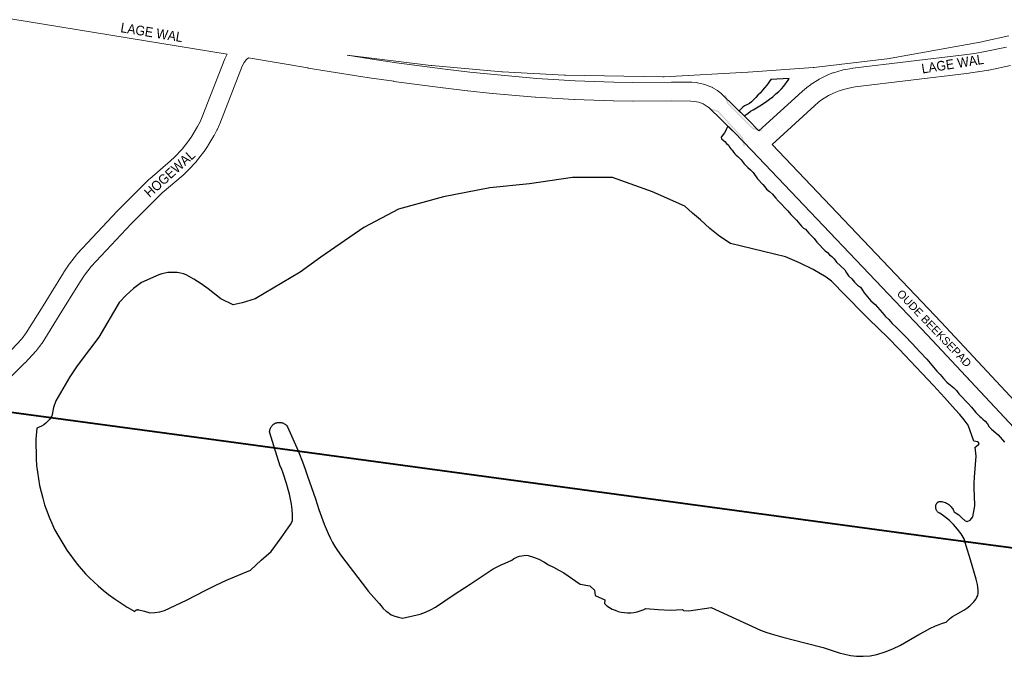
# Model space of a CAD drawing. Header units: metres. Extents: x 123817 to 142006, y 393105 to 406084.
# Tile 60 of 138: x 134172 to 134957, y 393576 to 394083. Entities that reach past the tile are written whole.
import ezdxf
from ezdxf.enums import TextEntityAlignment as Align

# ---------------------------------------------------------------- set-up
doc = ezdxf.new("R2010")
doc.units = ezdxf.units.M
doc.header["$MEASUREMENT"] = 0
doc.styles.add('Style-Arial', font='arial.ttf')

# ---------------------------------------------------------------- blocks, each defined once
blk = doc.blocks.new('gg0-viaduct_148')
at = {"linetype": 'Continuous', "lineweight": 0}
blk.add_hatch(color=7, dxfattribs=at).paths.add_polyline_path([(-55.8, -16.9), (-58, -14), (-40, 0), (40, 0), (58, -14), (55.8, -16.9), (38.7, -3.7), (-38.7, -3.7)])
blk = doc.blocks.new('gg0-viaduct_149')
at = {"linetype": 'Continuous', "lineweight": 0}
blk.add_hatch(color=7, dxfattribs=at).paths.add_polyline_path([(55.8, -16.9), (38.7, -3.7), (-38.7, -3.7), (-55.8, -16.9), (-58, -14), (-40, 0), (40, 0), (58, -14)])

msp = doc.modelspace()

# ---------------------------------------------------------------- linework, layer by layer
at = {"color": 9, "linetype": 'Continuous', "lineweight": 0, "flags": 128}
for points in [[(134165.55, 393820.25), (134173.85, 393829.03), (134177.3, 393833.63), (134190.84, 393855.31), (134207.01, 393881.64), (134207.21, 393881.94), (134211.56, 393888.32), (134211.76, 393888.59), (134217.27, 393895.93), (134217.52, 393896.24), (134217.79, 393896.54), (134249.96, 393930.99), (134250.17, 393931.2), (134275.33, 393956.08), (134275.72, 393956.44), (134292.35, 393970.71), (134295.45, 393973.64), (134301.46, 393980.1), (134306.9, 393987.04), (134309.28, 393990.51), (134313.83, 393998.16), (134315.79, 394001.98), (134317.58, 394005.9), (134335.58, 394052.18), (134335.98, 394053.05), (134337.47, 394055.78), (133979.3, 394114.54)], [(134433.02, 394055.05), (134452.87, 394051.9), (134472.28, 394049.04), (134511.27, 394043.88), (134530.76, 394041.61), (134550.28, 394039.53), (134584.23, 394036.39), (134614.85, 394034.58), (134645.56, 394033.57), (134660.87, 394033.36), (134691.63, 394033.54), (134691.74, 394033.54), (134707.32, 394033.41), (134707.76, 394033.39), (134711.24, 394033.16), (134712.04, 394033.06), (134712.28, 394033.01), (134717.07, 394032.01), (134718.24, 394031.66), (134722.8, 394029.9), (134723.85, 394029.4), (134723.91, 394029.36), (134728.12, 394026.88), (134728.88, 394026.36), (134730.82, 394024.87), (134731.5, 394024.28), (134752.26, 394003.96), (134752.42, 394003.8), (134761.29, 393994.59), (134795.7, 394026.07), (134795.89, 394026.24), (134799.18, 394029.06), (134799.54, 394029.34), (134802.41, 394031.52), (134802.93, 394031.87), (134809.02, 394035.72), (134809.28, 394035.88), (134809.75, 394036.13), (134816.23, 394039.28), (134816.8, 394039.53), (134820.17, 394040.83), (134820.76, 394041.03), (134827.67, 394043.06), (134828.48, 394043.25), (134835.58, 394044.51), (134835.58, 394044.51), (134835.99, 394044.57), (134924.72, 394055.25), (134933.21, 394056.49), (134941.63, 394057.92), (134958.54, 394061.39)], [(134976.1, 393745.69), (134895.64, 393831.93), (134755.54, 393978.94), (134741.69, 393993.32), (134721.33, 394013.25), (134720.1, 394014.19), (134716.81, 394016.13), (134713.39, 394017.46), (134709.72, 394018.23), (134706.98, 394018.41), (134691.66, 394018.54), (134660.88, 394018.36), (134660.73, 394018.36), (134645.29, 394018.57), (134645.14, 394018.57), (134614.26, 394019.6), (134614.06, 394019.6), (134583.22, 394021.43), (134582.97, 394021.44), (134548.85, 394024.6), (134548.74, 394024.61), (134529.14, 394026.7), (134529.06, 394026.7), (134509.47, 394028.99), (134509.36, 394029.01), (134470.26, 394034.17), (134470.15, 394034.19), (134450.64, 394037.07), (134450.56, 394037.08), (134401.87, 394044.79), (134401.77, 394044.81), (134354.5, 394052.96), (134352.87, 394051.55), (134350.95, 394049.17), (134349.39, 394046.3), (134331.48, 394000.25), (134331.31, 393999.84), (134329.35, 393995.58), (134329.21, 393995.29), (134327.08, 393991.12), (134326.85, 393990.7), (134322.05, 393982.64), (134321.79, 393982.23), (134319.14, 393978.36), (134318.86, 393977.98), (134313.07, 393970.59), (134312.92, 393970.4), (134312.66, 393970.11), (134306.27, 393963.24), (134305.93, 393962.9), (134302.52, 393959.68), (134302.25, 393959.44), (134285.68, 393945.23), (134260.82, 393920.64), (134229.02, 393886.6), (134223.86, 393879.72), (134219.7, 393873.63), (134203.61, 393847.43), (134203.58, 393847.39), (134189.86, 393825.42), (134189.5, 393824.89), (134185.6, 393819.69), (134185.34, 393819.36), (134185.04, 393819.03), (134176.35, 393809.85), (134176.18, 393809.67), (134119.27, 393753.37)], [(134961.68, 394046.73), (134944.52, 394043.2), (134944.32, 394043.16), (134944.27, 394043.16), (134935.63, 394041.69), (134935.46, 394041.66), (134926.8, 394040.39), (134926.61, 394040.37), (134837.99, 394029.7), (134831.5, 394028.55), (134825.29, 394026.72), (134822.51, 394025.65), (134816.68, 394022.82), (134811.2, 394019.36), (134808.76, 394017.51), (134805.73, 394014.92), (134771.67, 393983.76), (134906.52, 393842.25), (134906.58, 393842.19), (134987.04, 393755.95)]]:
    msp.add_lwpolyline(points, dxfattribs=at)
at = {"color": 2, "linetype": 'Continuous', "lineweight": 0, "flags": 128}
msp.add_lwpolyline([(134960.35, 394070.56), (134941.01, 394066.15), (134940.37, 394066.02), (134866.52, 394052.56), (134866.43, 394052.54), (134865.61, 394052.42), (134805.11, 394045.18), (134804.41, 394045.11), (134752.73, 394041.38), (134752.43, 394041.36), (134685.71, 394037.86), (134684.68, 394037.84), (134606.99, 394039.08), (134606.41, 394039.1), (134556.76, 394041.82), (134556.28, 394041.85), (134500.42, 394046.72), (134499.88, 394046.77), (134433.02, 394055.05)], dxfattribs=at)
at = {"flags": 128}
for points in [[(134749.37, 394006.79), (134752.28, 394008.61), (134754.45, 394010.32), (134756.67, 394011.57), (134759.21, 394013.08), (134761.88, 394014.78), (134764.84, 394016.55), (134767.52, 394018.39), (134769.78, 394020.04), (134772.22, 394021.91), (134774.64, 394024.13), (134777.14, 394026.15), (134779.3, 394028.3), (134781.01, 394030.3), (134784.49, 394035.09), (134785.46, 394036.47), (134770.73, 394035.64), (134770.65, 394035.53), (134767.5, 394031.15), (134765.64, 394029.11), (134764.19, 394027.09), (134762.38, 394025.05), (134760.49, 394023.12), (134758.75, 394021.27), (134757.14, 394019.65), (134755.37, 394017.96), (134753.63, 394016.56), (134751.54, 394015.54), (134749.85, 394014.63), (134748.5, 394013.58), (134745.4, 394010.68), (134747.01, 394009.1)], [(134844.39, 393575.83), (134849.89, 393576.27), (134855.32, 393577.24), (134861.77, 393579.28), (134868.07, 393581.76), (134874.18, 393584.66), (134888.67, 393593.32), (134893.08, 393595.7), (134897.55, 393597.96), (134902.07, 393600.1), (134904.83, 393601.23), (134907.63, 393602.26), (134910.47, 393603.18), (134911.7, 393604.46), (134913.01, 393605.65), (134914.39, 393606.77), (134915.62, 393607.61), (134924.51, 393612.63), (134926.95, 393614.29), (134929.26, 393616.11), (134931.44, 393618.09), (134932.49, 393619.17), (134933.44, 393620.33), (134934.28, 393621.56), (134935.02, 393622.87), (134935.64, 393624.24), (134935.87, 393626.44), (134935.89, 393628.65), (134935.71, 393630.86), (134935.34, 393633.04), (134934.46, 393637.3), (134929.79, 393652.72), (134926.32, 393663.93), (134925.29, 393667.52), (134924.74, 393669.42), (134922.29, 393673.46), (134919.52, 393677.28), (134916.43, 393680.85), (134913.05, 393684.15), (134909.41, 393687.15), (134905.52, 393689.83), (134905.09, 393690.02), (134904.68, 393690.24), (134904.3, 393690.5), (134903.93, 393690.8), (134903.59, 393691.12), (134903.29, 393691.47), (134903.01, 393691.85), (134902.77, 393692.25), (134902.56, 393692.67), (134902.39, 393693.11), (134902.26, 393693.55), (134902.17, 393694.01), (134902.12, 393694.48), (134902.1, 393694.95), (134902.13, 393695.41), (134902.15, 393695.76), (134902.21, 393696.11), (134902.29, 393696.45), (134902.4, 393696.78), (134902.54, 393697.1), (134902.7, 393697.4), (134902.9, 393697.7), (134903.11, 393697.97), (134903.35, 393698.22), (134903.61, 393698.46), (134903.9, 393698.66), (134904.19, 393698.85), (134904.5, 393699), (134904.83, 393699.13), (134905.16, 393699.23), (134905.51, 393699.31), (134905.85, 393699.35), (134906.89, 393699.22), (134907.91, 393699), (134908.9, 393698.71), (134909.88, 393698.33), (134910.81, 393697.87), (134911.7, 393697.33), (134912.55, 393696.73), (134913.34, 393696.05), (134913.97, 393695.5), (134914.55, 393694.9), (134915.08, 393694.25), (134915.54, 393693.56), (134915.95, 393692.83), (134916.29, 393692.07), (134916.94, 393690.96), (134918.55, 393689.98), (134920.49, 393688.55), (134922.77, 393686.58), (134923.07, 393686.32), (134925.48, 393683.79), (134927.08, 393683.22), (134929.54, 393684.48), (134931.78, 393687.06), (134933.21, 393695.77), (134933, 393704.15), (134932.89, 393708.95), (134932.91, 393713.74), (134933.06, 393718.54), (134934.46, 393735.3), (134933.47, 393742.6), (134936.04, 393744.31), (134936.14, 393744.38), (134936.22, 393744.45), (134936.3, 393744.53), (134936.38, 393744.62), (134936.44, 393744.72), (134936.5, 393744.82), (134936.54, 393744.92), (134936.58, 393745.03), (134936.61, 393745.14), (134936.63, 393745.26), (134936.64, 393745.37), (134936.64, 393745.49), (134936.63, 393745.6), (134936.6, 393745.71), (134936.57, 393745.82), (134936.53, 393745.93), (134936.48, 393746.04), (134936.43, 393746.13), (134936.36, 393746.23), (134936.28, 393746.32), (134936.2, 393746.4), (134936.11, 393746.47), (134936.02, 393746.53), (134935.92, 393746.59), (134935.82, 393746.64), (134935.71, 393746.68), (134935.6, 393746.71), (134932.63, 393747.39), (134928.12, 393760.01), (134924.92, 393764.4), (134921.45, 393768.58), (134917.73, 393772.53), (134909.11, 393782.14), (134900.37, 393791.64), (134891.16, 393801.49), (134872.98, 393820.75), (134863.95, 393830.1), (134848.73, 393844.67), (134826.49, 393867.23), (134822.9, 393871.15), (134819.02, 393874.79), (134814.87, 393878.11), (134804.4, 393884.22), (134793.52, 393889.58), (134782.29, 393894.16), (134738.48, 393904.9), (134729.98, 393910.47), (134722.02, 393916.79), (134714.67, 393923.82), (134708.36, 393929.18), (134702.16, 393934.69), (134676.46, 393945.96), (134644.5, 393957.45), (134612.74, 393957.51), (134578.37, 393952.57), (134546.79, 393949.25), (134509.78, 393942.14), (134474.06, 393932.3), (134446.25, 393917.59), (134412.11, 393894.12), (134395.73, 393882.03), (134359.83, 393860.85), (134349.3, 393857.54), (134342.1, 393855.94), (134332.27, 393860.84), (134322.32, 393868.75), (134316.75, 393872.82), (134310.93, 393876.51), (134304.88, 393879.83), (134302.54, 393880.66), (134300.14, 393881.29), (134297.69, 393881.7), (134295.22, 393881.91), (134292.73, 393881.91), (134290.26, 393881.69), (134287.81, 393881.27), (134285.41, 393880.63), (134283.08, 393879.8), (134269.15, 393873.86), (134262.72, 393869.14), (134256.81, 393863.8), (134251.48, 393857.88), (134235.26, 393830.14), (134220.36, 393810.52), (134217.45, 393806.59), (134214.64, 393802.59), (134211.93, 393798.52), (134201.01, 393779.48), (134199.06, 393774.12), (134197.68, 393767.34), (134197.46, 393766.98), (134197.23, 393766.62), (134196.99, 393766.27), (134195.75, 393764.63), (134194.36, 393763.1), (134192.85, 393761.71), (134191.21, 393760.45), (134189.47, 393759.35), (134187.63, 393758.41), (134185.72, 393757.64), (134185.01, 393749.06), (134185.21, 393733.27), (134185.6, 393727.94), (134186.18, 393722.63), (134186.95, 393717.34), (134187.93, 393712.12), (134189.11, 393706.94), (134190.47, 393701.8), (134191.98, 393696.71), (134193.67, 393691.69), (134195.55, 393686.72), (134197.65, 393681.84), (134199.92, 393677.04), (134202.37, 393672.32), (134209.63, 393660.41), (134217.93, 393649.23), (134224.42, 393641.68), (134227.7, 393638.38), (134231.07, 393635.17), (134234.54, 393632.05), (134238.7, 393628.52), (134242.96, 393625.11), (134247.31, 393621.81), (134257.86, 393615.01), (134263.81, 393611.56), (134263.95, 393611.77), (134264.11, 393611.98), (134264.28, 393612.16), (134264.47, 393612.33), (134264.67, 393612.49), (134264.88, 393612.63), (134265.11, 393612.75), (134265.34, 393612.85), (134265.59, 393612.92), (134265.84, 393612.98), (134266.09, 393613.02), (134266.34, 393613.04), (134266.6, 393613.03), (134266.85, 393613), (134267.1, 393612.96), (134271.48, 393611.72), (134275.83, 393610.38), (134279.76, 393610.68), (134283.65, 393611.35), (134287.45, 393612.4), (134305.04, 393620.58), (134319.86, 393628.25), (134328.36, 393632.44), (134336.93, 393636.45), (134356.12, 393644.53), (134364.63, 393652.57), (134372.55, 393659.41), (134380.48, 393670.17), (134387.95, 393681), (134389.4, 393683.96), (134389.41, 393688.36), (134389.16, 393692.76), (134388.65, 393697.14), (134387.92, 393701.08), (134387.04, 393704.99), (134386.01, 393708.86), (134384.64, 393713.52), (134382.02, 393721.81), (134380.79, 393725.43), (134379.69, 393727.51), (134371.25, 393754.87), (134371.31, 393755.57), (134371.43, 393756.26), (134371.61, 393756.93), (134371.86, 393757.59), (134372.16, 393758.22), (134372.51, 393758.82), (134372.92, 393759.39), (134373.38, 393759.91), (134373.88, 393760.4), (134374.42, 393760.84), (134375.01, 393761.22), (134375.62, 393761.56), (134376.26, 393761.83), (134376.92, 393762.05), (134377.61, 393762.21), (134378.3, 393762.31), (134379, 393762.34), (134379.69, 393762.31), (134380.39, 393762.22), (134381.07, 393762.07), (134381.73, 393761.86), (134382.38, 393761.58), (134382.99, 393761.26), (134383.58, 393760.87), (134384.13, 393760.44), (134384.63, 393759.96), (134385.09, 393759.43), (134385.51, 393758.87), (134394.02, 393739.56), (134394.58, 393738.23), (134397.53, 393730.75), (134399.54, 393725.12), (134401.39, 393719.43), (134407.7, 393701.42), (134410.51, 393692.79), (134412.61, 393687.01), (134414.83, 393681.28), (134416.36, 393677.43), (134417.99, 393673.61), (134419.73, 393669.85), (134421.49, 393666.53), (134423.37, 393663.29), (134425.39, 393660.12), (134428.54, 393655.72), (134444.92, 393634.1), (134450.02, 393627.6), (134458.59, 393618.03), (134460.16, 393615.99), (134461.63, 393613.88), (134464.1, 393611.85), (134465.36, 393611.01), (134468.14, 393608.9), (134471.09, 393607.82), (134474.09, 393606.92), (134477.14, 393606.18), (134491.34, 393609.32), (134495.49, 393610.94), (134499.52, 393612.84), (134503.4, 393615.02), (134518.23, 393625.23), (134531.23, 393633.39), (134549.51, 393645.51), (134552.6, 393647.2), (134555.76, 393648.76), (134558.99, 393650.18), (134564.31, 393652.5), (134565.75, 393653.47), (134567.27, 393654.32), (134568.86, 393655.02), (134570.51, 393655.58), (134572.2, 393655.99), (134573.93, 393656.25), (134575.66, 393656.35), (134577.4, 393656.3), (134581.66, 393654.95), (134585.78, 393653.25), (134589.75, 393651.2), (134593.53, 393648.84), (134597.63, 393646.79), (134601.66, 393644.62), (134605.62, 393642.32), (134618.76, 393633.22), (134626.53, 393631.92), (134630.09, 393628.68), (134630.65, 393624.22), (134638.39, 393620.94), (134638.14, 393617.8), (134640.09, 393616.19), (134642.18, 393614.77), (134644.39, 393613.54), (134646.69, 393612.5), (134649.08, 393611.67), (134651.53, 393611.05), (134654.03, 393610.65), (134656.55, 393610.47), (134659.08, 393610.52), (134661.59, 393610.78), (134664.07, 393611.27), (134666.5, 393611.97), (134668.86, 393612.88), (134671.13, 393614), (134680.87, 393613.02), (134690.65, 393612.74), (134700.43, 393613.16), (134701.07, 393612.44), (134705.4, 393612.2), (134723.15, 393614.66), (134762.52, 393596.59), (134766.76, 393595.07), (134771.03, 393593.64), (134780.25, 393591.09), (134789.5, 393588.64), (134798.78, 393586.29), (134812.56, 393582.89), (134825.14, 393578.67), (134829.65, 393577.43), (134834.24, 393576.51), (134838.88, 393575.92)]]:
    msp.add_lwpolyline(points, close=True, dxfattribs=at)
msp.add_lwpolyline([(134964.46, 393758.17), (134895.64, 393831.93), (134755.54, 393978.94), (134741.69, 393993.32), (134739.43, 393995.53), (134736.33, 393998.57), (134735.22, 393995.8), (134735.04, 393995.42), (134733.71, 393993.18), (134731.24, 393989.58), (134731.4, 393988.32), (134734.09, 393986.1), (134735.27, 393984.58), (134736.86, 393983.22), (134737.92, 393981.52), (134738.88, 393980.27), (134739.97, 393979.31), (134740.89, 393977.64), (134742.11, 393976.44), (134742.99, 393975.22), (134744.55, 393974.16), (134745.64, 393972.85), (134746.97, 393971.56), (134749.35, 393968.41), (134750.74, 393967.03), (134752.46, 393965.43), (134754.45, 393963.66), (134756.54, 393961.38), (134760.08, 393956.58), (134764.46, 393951.95), (134765.96, 393949.98), (134767.34, 393948.29), (134769.69, 393946.4), (134771.97, 393944.25), (134774.42, 393941.36), (134776.96, 393938.57), (134779.62, 393936.11), (134781.95, 393933.35), (134784.31, 393930.86), (134786.8, 393928.07), (134791.18, 393923.44), (134795.18, 393918.63), (134796.85, 393917.08), (134798.48, 393916.33), (134799.6, 393914.67), (134800.91, 393913.18), (134802.9, 393911.35), (134805.27, 393908.8), (134807.5, 393906.04), (134809.66, 393903.53), (134811.85, 393901.21), (134814.02, 393899.15), (134816.01, 393897.83), (134817.51, 393895.96), (134819.26, 393894.56), (134821.2, 393892.68), (134823.13, 393889.99), (134829.58, 393883.85), (134831.06, 393881.52), (134832.7, 393879.25), (134835.25, 393876.83), (134837.43, 393874.11), (134839.77, 393871.81), (134842.21, 393870.13), (134843.66, 393867.59), (134845.23, 393865.47), (134847.69, 393862.48), (134850.33, 393859.15), (134853.85, 393856.16), (134859.45, 393849.94), (134862.04, 393846.61), (134864.8, 393844.2), (134867.55, 393841.23), (134870.79, 393838.01), (134874.32, 393834.37), (134877.4, 393831.28), (134883.33, 393825.19), (134886.55, 393821.72), (134889.46, 393818.67), (134894.94, 393812.64), (134897.67, 393809.52), (134900.46, 393806.2), (134903.04, 393803.02), (134905.67, 393800.35), (134908.33, 393797.33), (134911.03, 393794.46), (134913.99, 393792.07), (134916.47, 393789.88), (134918.58, 393787.82), (134920.57, 393785.03), (134923.25, 393782.36), (134926.07, 393779.3), (134928.25, 393777.09), (134930.62, 393774.49), (134934.2, 393770.3), (134935.78, 393768.58), (134937.4, 393767.02), (134938.43, 393766.21), (134939.68, 393764.82), (134941.44, 393763.33), (134943.3, 393761.28), (134944.85, 393758.86), (134946.65, 393756.96), (134951.94, 393752.28), (134957, 393746.41)], dxfattribs=at)
at = {"color": 7, "linetype": 'Continuous', "lineweight": 40, "flags": 128}
msp.add_lwpolyline([(134153.45, 393772.17), (134322.81, 393749.21), (134908.06, 393669.86), (135000, 393657.39)], dxfattribs=at)

# ---------------------------------------------------------------- block references
at = {"color": 7, "linetype": 'Continuous', "lineweight": 0}
for name, p, xscale, yscale, zscale, rotation in [('gg0-viaduct_149', (134746.1, 394006.18), 0.3575000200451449, 0.2581465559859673, 0.3575000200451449, 135.334092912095), ('gg0-viaduct_148', (134738.68, 394000.07), 0.357500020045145, 0.2581465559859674, 0.357500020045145, 312.7634082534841)]:
    msp.add_blockref(name, p, dxfattribs=dict(at, xscale=xscale, yscale=yscale, zscale=zscale, rotation=rotation))

# ---------------------------------------------------------------- texts
at = {"color": 8, "style": 'Style-Arial', "width": 0.909091}
for s, rotation, p in [('LAGE WAL', 350.71735, (134277.34, 394073.19)), ('LAGE WAL', 8.97065, (134915.6, 394048.06)), ('HOGEWAL', 42.08812, (134291.64, 393960.65))]:
    msp.add_text(s, height=7.7, rotation=rotation, dxfattribs=at).set_placement(p, align=Align.MIDDLE_CENTER)
at = {"color": 8, "style": 'Style-Arial'}
msp.add_text('OUDE BEEKSEPAD', height=6.3, rotation=313.59214, dxfattribs=at).set_placement((134900.96, 393837.22), align=Align.MIDDLE_CENTER)

doc.saveas('drawing.dxf')
